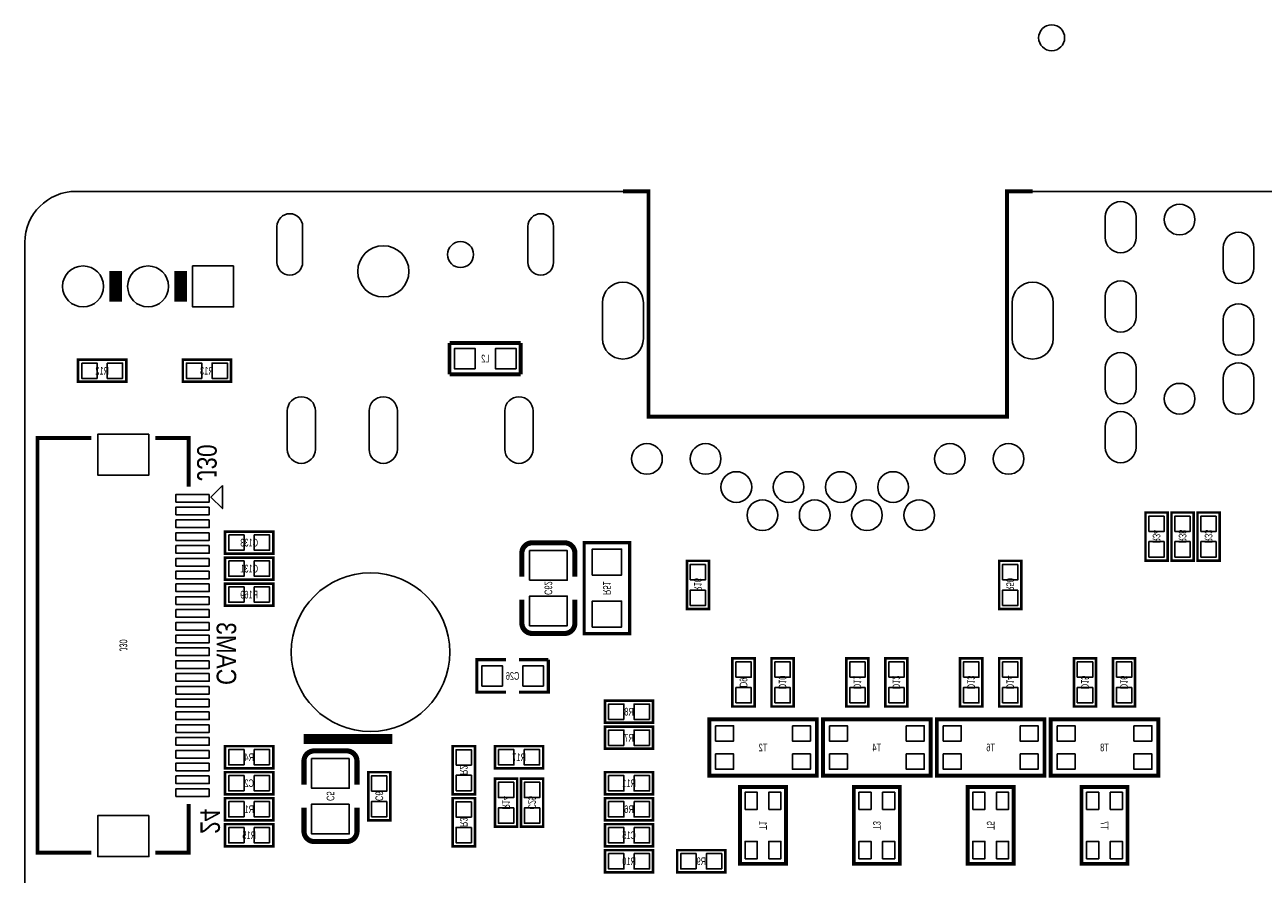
# Model space of a CAD drawing. Extents: x 0 to 129, y -3 to 86.
# Tile 3 of 7: x 0 to 48, y 52 to 86. Entities that reach past the tile are written whole.
import ezdxf
from ezdxf.enums import TextEntityAlignment as Align

# ---------------------------------------------------------------- set-up
doc = ezdxf.new("R2010")
doc.units = 0
for name, color, linetype in [('BG_OUTLINE', 3, 'CONTINUOUS'), ('BG_SILKSCREEN_BOTTOM', 173, 'CONTINUOUS'), ('PG_SILKSCREEN_BOTTOM', 150, 'CONTINUOUS'), ('PIN_BOTTOM', 202, 'CONTINUOUS'), ('RD_SILKSCREEN_BOTTOM', 122, 'CONTINUOUS')]:
    doc.layers.add(name, color=color, linetype=linetype)

msp = doc.modelspace()

# ---------------------------------------------------------------- linework, layer by layer
at = {"layer": 'BG_OUTLINE'}
for points in [[(1.999996, 78.999994, 0.414213), (0, 76.999998), (0, 1.999996, 0.414212), (1.999996, 0)], [(38.35687, 78.999994), (127.499999, 78.999994, -0.414213), (129.499995, 76.999998), (129.499995, 1.999996)]]:
    msp.add_lwpolyline(points, format="xyb", dxfattribs=at)
msp.add_lwpolyline([(1.999996, 78.999994), (24.356873, 78.999994), (24.356873, 70.199987), (38.35687, 70.199987), (38.35687, 78.999994), (127.499999, 78.999994, -0.414213), (129.499995, 76.999998), (129.499995, 1.999996, -0.414212), (127.499999, 0), (1.999996, 0, -0.414212), (0, 1.999996), (0, 76.999998, -0.414213)], format="xyb", close=True, dxfattribs=at)
at = {"layer": 'BG_OUTLINE', "const_width": 0.150012}
for points in [[(31.356859, 70.199987), (24.356847, 70.199987), (24.356847, 78.999994), (23.356849, 78.999994)], [(31.356859, 70.199987), (38.35687, 70.199987), (38.35687, 78.999994), (39.356868, 78.999994)]]:
    msp.add_lwpolyline(points, dxfattribs=at)
at = {"layer": 'BG_OUTLINE'}
for points in [[(38.35687, 78.999994), (38.35687, 70.199987), (24.356873, 70.199987)], [(24.356873, 77.999996), (24.356873, 78.000073)], [(38.35687, 78.000073), (38.35687, 77.999996)]]:
    msp.add_lwpolyline(points, dxfattribs=at)
at = {"layer": 'BG_SILKSCREEN_BOTTOM', "const_width": 0.381}
msp.add_lwpolyline([(10.8966, 57.6072), (14.351, 57.6072)], dxfattribs=at)
at = {"layer": 'PG_SILKSCREEN_BOTTOM'}
for points, const_width in [([(3.546196, 74.686846), (3.546196, 75.886843)], 0.499999), ([(6.086196, 74.686846), (6.086196, 75.886843)], 0.499999), ([(19.3675, 73.0758), (16.5862, 73.0758)], 0.1524), ([(16.5862, 73.0758), (16.5862, 71.8566)], 0.1524), ([(19.3675, 71.8566), (19.3675, 73.0758)], 0.1524), ([(2.0828, 71.561198), (3.9624, 71.561198), (3.9624, 72.424798), (2.0828, 72.424798), (2.0828, 71.561198)], 0.1016), ([(8.0518, 72.424798), (6.1722, 72.424798), (6.1722, 71.561198), (8.0518, 71.561198), (8.0518, 72.424798)], 0.1016), ([(16.5862, 71.8566), (19.3675, 71.8566)], 0.1524), ([(2.599995, 69.364073), (0.499999, 69.364073), (0.499999, 53.164054), (2.599995, 53.164054)], 0.150012), ([(5.09999, 69.364073), (6.399987, 69.364073), (6.399987, 67.464051)], 0.150012), ([(43.7642, 66.455798), (43.7642, 64.576198), (44.6278, 64.576198), (44.6278, 66.455798), (43.7642, 66.455798)], 0.1016), ([(44.7802, 66.455798), (44.7802, 64.576198), (45.6438, 64.576198), (45.6438, 66.455798), (44.7802, 66.455798)], 0.1016), ([(45.7962, 66.455798), (45.7962, 64.576198), (46.6598, 64.576198), (46.6598, 66.455798), (45.7962, 66.455798)], 0.1016), ([(7.8232, 64.8462), (9.7028, 64.8462), (9.7028, 65.7098), (7.8232, 65.7098), (7.8232, 64.8462)], 0.1016), ([(23.622, 61.722), (23.622, 65.278), (21.844, 65.278), (21.844, 61.722), (23.622, 61.722)], 0.127), ([(21.481999, 64.870101), (21.481999, 63.950113)], 0.199898), ([(7.8232, 63.8302), (9.7028, 63.8302), (9.7028, 64.6938), (7.8232, 64.6938), (7.8232, 63.8302)], 0.1016), ([(25.8572, 64.5668), (25.8572, 62.6872), (26.7208, 62.6872), (26.7208, 64.5668), (25.8572, 64.5668)], 0.1016), ([(38.0492, 64.5668), (38.0492, 62.6872), (38.9128, 62.6872), (38.9128, 64.5668), (38.0492, 64.5668)], 0.1016), ([(9.7028, 63.6778), (7.8232, 63.6778), (7.8232, 62.8142), (9.7028, 62.8142), (9.7028, 63.6778)], 0.1016), ([(19.412001, 62.129924), (19.412001, 63.049912)], 0.199898), ([(18.796, 60.706), (17.653, 60.706), (17.653, 59.436), (18.796, 59.436)], 0.127), ([(19.304, 59.436), (20.447, 59.436), (20.447, 60.706)], 0.127), ([(20.447, 60.706), (19.304, 60.706)], 0.127), ([(28.4988, 58.8772), (28.4988, 60.7568), (27.6352, 60.7568), (27.6352, 58.8772), (28.4988, 58.8772)], 0.1016), ([(30.0228, 58.8772), (30.0228, 60.7568), (29.1592, 60.7568), (29.1592, 58.8772), (30.0228, 58.8772)], 0.1016), ([(32.9438, 58.8772), (32.9438, 60.7568), (32.0802, 60.7568), (32.0802, 58.8772), (32.9438, 58.8772)], 0.1016), ([(34.4678, 58.8772), (34.4678, 60.7568), (33.6042, 60.7568), (33.6042, 58.8772), (34.4678, 58.8772)], 0.1016), ([(37.3888, 58.8772), (37.3888, 60.7568), (36.5252, 60.7568), (36.5252, 58.8772), (37.3888, 58.8772)], 0.1016), ([(38.9128, 58.8772), (38.9128, 60.7568), (38.0492, 60.7568), (38.0492, 58.8772), (38.9128, 58.8772)], 0.1016), ([(41.8338, 58.8772), (41.8338, 60.7568), (40.9702, 60.7568), (40.9702, 58.8772), (41.8338, 58.8772)], 0.1016), ([(43.3578, 58.8772), (43.3578, 60.7568), (42.4942, 60.7568), (42.4942, 58.8772), (43.3578, 58.8772)], 0.1016), ([(24.5364, 59.1058), (22.6568, 59.1058), (22.6568, 58.2422), (24.5364, 58.2422), (24.5364, 59.1058)], 0.1016), ([(24.5364, 58.0898), (22.6568, 58.0898), (22.6568, 57.2262), (24.5364, 57.2262), (24.5364, 58.0898)], 0.1016), ([(26.729004, 56.177002), (26.729004, 58.376998), (30.929021, 58.376998), (30.929021, 56.177002), (26.729004, 56.177002)], 0.150012), ([(31.174004, 56.177002), (31.174004, 58.376998), (35.373996, 58.376998), (35.373996, 56.177002), (31.174004, 56.177002)], 0.150012), ([(35.619004, 56.177002), (35.619004, 58.376998), (39.818996, 58.376998), (39.818996, 56.177002), (35.619004, 56.177002)], 0.150012), ([(40.064004, 56.177002), (40.064004, 58.376998), (44.264021, 58.376998), (44.264021, 56.177002), (40.064004, 56.177002)], 0.150012), ([(9.7028, 57.3278), (7.8232, 57.3278), (7.8232, 56.4642), (9.7028, 56.4642), (9.7028, 57.3278)], 0.1016), ([(17.5768, 55.4482), (17.5768, 57.3278), (16.7132, 57.3278), (16.7132, 55.4482), (17.5768, 55.4482)], 0.1016), ([(18.3642, 56.4642), (20.2438, 56.4642), (20.2438, 57.3278), (18.3642, 57.3278), (18.3642, 56.4642)], 0.1016), ([(12.972999, 56.742101), (12.972999, 55.822088)], 0.199898), ([(9.7028, 56.3118), (7.8232, 56.3118), (7.8232, 55.4482), (9.7028, 55.4482), (9.7028, 56.3118)], 0.1016), ([(13.4112, 56.3118), (13.4112, 54.4322), (14.2748, 54.4322), (14.2748, 56.3118), (13.4112, 56.3118)], 0.1016), ([(18.3642, 56.0578), (18.3642, 54.1782), (19.2278, 54.1782), (19.2278, 56.0578), (18.3642, 56.0578)], 0.1016), ([(19.3802, 56.0578), (19.3802, 54.1782), (20.2438, 54.1782), (20.2438, 56.0578), (19.3802, 56.0578)], 0.1016), ([(22.6568, 55.4482), (24.5364, 55.4482), (24.5364, 56.3118), (22.6568, 56.3118), (22.6568, 55.4482)], 0.1016), ([(29.628998, 52.729003), (27.929002, 52.729003), (27.929002, 55.729022), (29.728998, 55.729022), (29.728998, 52.729003), (29.628998, 52.729003)], 0.150012), ([(34.073998, 52.729003), (32.374002, 52.729003), (32.374002, 55.728997), (34.173998, 55.728997), (34.173998, 52.729003), (34.073998, 52.729003)], 0.150012), ([(38.518998, 52.729003), (36.819002, 52.729003), (36.819002, 55.728997), (38.618998, 55.728997), (38.618998, 52.729003), (38.518998, 52.729003)], 0.150012), ([(42.963998, 52.729003), (41.264002, 52.729003), (41.264002, 55.728997), (43.063998, 55.728997), (43.063998, 52.729003), (42.963998, 52.729003)], 0.150012), ([(5.09999, 53.164054), (6.399987, 53.164054), (6.399987, 55.064076)], 0.150012), ([(9.7028, 55.2958), (7.8232, 55.2958), (7.8232, 54.4322), (9.7028, 54.4322), (9.7028, 55.2958)], 0.1016), ([(16.7132, 55.2958), (16.7132, 53.4162), (17.5768, 53.4162), (17.5768, 55.2958), (16.7132, 55.2958)], 0.1016), ([(22.6568, 54.4322), (24.5364, 54.4322), (24.5364, 55.2958), (22.6568, 55.2958), (22.6568, 54.4322)], 0.1016), ([(10.903001, 54.001899), (10.903001, 54.921887)], 0.199898), ([(9.7028, 54.2798), (7.8232, 54.2798), (7.8232, 53.4162), (9.7028, 53.4162), (9.7028, 54.2798)], 0.1016), ([(22.6568, 53.4162), (24.5364, 53.4162), (24.5364, 54.2798), (22.6568, 54.2798), (22.6568, 53.4162)], 0.1016), ([(22.6568, 52.4002), (24.5364, 52.4002), (24.5364, 53.2638), (22.6568, 53.2638), (22.6568, 52.4002)], 0.1016), ([(27.3558, 53.2638), (25.4762, 53.2638), (25.4762, 52.4002), (27.3558, 52.4002), (27.3558, 53.2638)], 0.1016)]:
    msp.add_lwpolyline(points, dxfattribs=dict(at, const_width=const_width))
msp.add_lwpolyline([(7.717511, 67.504996), (7.717511, 66.607004), (7.268515, 67.056)], close=True, dxfattribs=at)
at = {"layer": 'PG_SILKSCREEN_BOTTOM', "const_width": 0.199898}
for points in [[(19.412001, 63.950113), (19.412001, 64.870101, -0.414381), (19.812, 65.269923)], [(19.812, 65.269923), (21.082, 65.270101, -0.414224), (21.481999, 64.870101)], [(21.481999, 63.049912), (21.481999, 62.129924, -0.414231), (21.082, 61.729899)], [(21.082, 61.729899), (19.812, 61.729899, -0.41422), (19.412001, 62.129924)], [(10.903001, 55.822088), (10.903001, 56.742101, -0.414214), (11.303, 57.142101)], [(11.303, 57.142101), (12.573, 57.142101, -0.414204), (12.972999, 56.742101)], [(12.972999, 54.921887), (12.972999, 54.001899, -0.414373), (12.573, 53.602103)], [(12.573, 53.602103), (11.303, 53.601899, -0.414221), (10.903001, 54.001899)]]:
    msp.add_lwpolyline(points, format="xyb", dxfattribs=at)
at = {"layer": 'PIN_BOTTOM'}
for points in [[(42.196055, 77.199922), (42.196055, 78.000022, -1), (43.395951, 78.000022), (43.395951, 77.199922, -1)], [(10.850372, 77.626439), (10.850372, 76.226949, -1), (9.849561, 76.226949), (9.849561, 77.626439, -1)], [(20.649794, 77.626439), (20.649794, 76.226949, -1), (19.648983, 76.226949), (19.648983, 77.626439, -1)], [(46.796046, 75.999924), (46.796046, 76.800024, -1), (47.995942, 76.800024), (47.995942, 75.999924, -1)], [(24.156848, 74.64999), (24.156848, 73.249993, -1), (22.556851, 73.249993), (22.556851, 74.64999, -1)], [(40.156867, 74.64999), (40.156867, 73.249993, -1), (38.55687, 73.249993), (38.55687, 74.64999, -1)], [(42.196055, 74.099928), (42.196055, 74.900028, -1), (43.395951, 74.900028), (43.395951, 74.099928, -1)], [(46.796046, 73.19993), (46.796046, 74.00003, -1), (47.995942, 74.00003), (47.995942, 73.19993, -1)], [(42.196055, 71.299934), (42.196055, 72.100034, -1), (43.395951, 72.100034), (43.395951, 71.299934, -1)], [(46.796046, 70.899934), (46.796046, 71.700034, -1), (47.995942, 71.700034), (47.995942, 70.899934, -1)], [(11.349469, 70.425602), (11.349469, 68.924386, -1), (10.249675, 68.924386), (10.249675, 70.425602, -1)], [(14.549869, 70.425602), (14.549869, 68.924386, -1), (13.450075, 68.924386), (13.450075, 70.425602, -1)], [(19.848385, 70.425602), (19.848385, 68.924386, -1), (18.748591, 68.924386), (18.748591, 70.425602, -1)], [(42.196055, 68.999938), (42.196055, 69.800038, -1), (43.395951, 69.800038), (43.395951, 68.999938, -1)]]:
    msp.add_lwpolyline(points, format="xyb", close=True, dxfattribs=at)
for points in [[(8.156194, 76.086843), (8.156194, 74.486846), (6.556197, 74.486846), (6.556197, 76.086843)], [(17.58315, 72.06615), (17.58315, 72.86625), (16.78305, 72.86625), (16.78305, 72.06615)], [(19.18335, 72.06615), (19.18335, 72.86625), (18.38325, 72.86625), (18.38325, 72.06615)], [(2.223008, 72.292693), (2.223008, 71.693303), (2.822397, 71.693303), (2.822397, 72.292693)], [(3.222803, 72.292693), (3.222803, 71.693303), (3.822192, 71.693303), (3.822192, 72.292693)], [(6.911797, 71.693303), (6.911797, 72.292693), (6.312408, 72.292693), (6.312408, 71.693303)], [(7.911592, 71.693303), (7.911592, 72.292693), (7.312203, 72.292693), (7.312203, 71.693303)], [(4.848987, 69.514009), (2.848991, 69.514009), (2.848991, 67.914114), (4.848987, 67.914114)], [(7.200989, 67.164064), (5.900991, 67.164064), (5.900991, 66.864065), (7.200989, 66.864065)], [(7.200989, 66.664065), (5.900991, 66.664065), (5.900991, 66.364066), (7.200989, 66.364066)], [(44.495695, 66.31559), (43.896305, 66.31559), (43.896305, 65.716201), (44.495695, 65.716201)], [(45.511695, 66.31559), (44.912305, 66.31559), (44.912305, 65.716201), (45.511695, 65.716201)], [(46.527695, 66.31559), (45.928305, 66.31559), (45.928305, 65.716201), (46.527695, 65.716201)], [(7.200989, 66.164066), (5.900991, 66.164066), (5.900991, 65.864067), (7.200989, 65.864067)], [(7.200989, 65.664067), (5.900991, 65.664067), (5.900991, 65.364068), (7.200989, 65.364068)], [(7.963408, 65.577695), (7.963408, 64.978305), (8.562797, 64.978305), (8.562797, 65.577695)], [(8.963203, 65.577695), (8.963203, 64.978305), (9.562592, 64.978305), (9.562592, 65.577695)], [(44.495695, 65.315795), (43.896305, 65.315795), (43.896305, 64.716406), (44.495695, 64.716406)], [(45.511695, 65.315795), (44.912305, 65.315795), (44.912305, 64.716406), (45.511695, 64.716406)], [(46.527695, 65.315795), (45.928305, 65.315795), (45.928305, 64.716406), (46.527695, 64.716406)], [(7.200989, 65.164068), (5.900991, 65.164068), (5.900991, 64.864069), (7.200989, 64.864069)], [(19.712051, 63.809994), (21.181949, 63.809994), (21.181949, 64.969987), (19.712051, 64.969987)], [(22.1615, 64.008), (23.3045, 64.008), (23.3045, 65.024), (22.1615, 65.024)], [(7.200989, 64.664069), (5.900991, 64.664069), (5.900991, 64.36407), (7.200989, 64.36407)], [(7.963408, 64.561695), (7.963408, 63.962305), (8.562797, 63.962305), (8.562797, 64.561695)], [(8.963203, 64.561695), (8.963203, 63.962305), (9.562592, 63.962305), (9.562592, 64.561695)], [(26.588695, 64.426592), (25.989305, 64.426592), (25.989305, 63.827203), (26.588695, 63.827203)], [(38.780695, 64.426592), (38.181305, 64.426592), (38.181305, 63.827203), (38.780695, 63.827203)], [(7.200989, 64.16407), (5.900991, 64.16407), (5.900991, 63.864071), (7.200989, 63.864071)], [(7.200989, 63.664071), (5.900991, 63.664071), (5.900991, 63.364072), (7.200989, 63.364072)], [(8.562797, 62.946305), (8.562797, 63.545695), (7.963408, 63.545695), (7.963408, 62.946305)], [(9.562592, 62.946305), (9.562592, 63.545695), (8.963203, 63.545695), (8.963203, 62.946305)], [(26.588695, 63.426797), (25.989305, 63.426797), (25.989305, 62.827408), (26.588695, 62.827408)], [(38.780695, 63.426797), (38.181305, 63.426797), (38.181305, 62.827408), (38.780695, 62.827408)], [(7.200989, 63.164072), (5.900991, 63.164072), (5.900991, 62.864073), (7.200989, 62.864073)], [(19.712051, 62.030013), (21.181949, 62.030013), (21.181949, 63.190006), (19.712051, 63.190006)], [(22.1615, 61.976), (23.3045, 61.976), (23.3045, 62.992), (22.1615, 62.992)], [(7.200989, 62.664073), (5.900991, 62.664073), (5.900991, 62.364074), (7.200989, 62.364074)], [(7.200989, 62.164074), (5.900991, 62.164074), (5.900991, 61.864075), (7.200989, 61.864075)], [(7.200989, 61.664075), (5.900991, 61.664075), (5.900991, 61.364076), (7.200989, 61.364076)], [(7.200989, 61.164051), (5.900991, 61.164051), (5.900991, 60.864051), (7.200989, 60.864051)], [(7.200989, 60.664052), (5.900991, 60.664052), (5.900991, 60.364052), (7.200989, 60.364052)], [(18.64995, 59.67095), (18.64995, 60.47105), (17.84985, 60.47105), (17.84985, 59.67095)], [(20.25015, 59.67095), (20.25015, 60.47105), (19.45005, 60.47105), (19.45005, 59.67095)], [(27.767305, 60.017203), (28.366695, 60.017203), (28.366695, 60.616592), (27.767305, 60.616592)], [(29.291305, 60.017203), (29.890695, 60.017203), (29.890695, 60.616592), (29.291305, 60.616592)], [(32.212305, 60.017203), (32.811695, 60.017203), (32.811695, 60.616592), (32.212305, 60.616592)], [(33.736305, 60.017203), (34.335695, 60.017203), (34.335695, 60.616592), (33.736305, 60.616592)], [(36.657305, 60.017203), (37.256695, 60.017203), (37.256695, 60.616592), (36.657305, 60.616592)], [(38.181305, 60.017203), (38.780695, 60.017203), (38.780695, 60.616592), (38.181305, 60.616592)], [(41.102305, 60.017203), (41.701695, 60.017203), (41.701695, 60.616592), (41.102305, 60.616592)], [(42.626305, 60.017203), (43.225695, 60.017203), (43.225695, 60.616592), (42.626305, 60.616592)], [(7.200989, 60.164053), (5.900991, 60.164053), (5.900991, 59.864053), (7.200989, 59.864053)], [(7.200989, 59.664054), (5.900991, 59.664054), (5.900991, 59.364054), (7.200989, 59.364054)], [(27.767305, 59.017408), (28.366695, 59.017408), (28.366695, 59.616797), (27.767305, 59.616797)], [(29.291305, 59.017408), (29.890695, 59.017408), (29.890695, 59.616797), (29.291305, 59.616797)], [(32.212305, 59.017408), (32.811695, 59.017408), (32.811695, 59.616797), (32.212305, 59.616797)], [(33.736305, 59.017408), (34.335695, 59.017408), (34.335695, 59.616797), (33.736305, 59.616797)], [(36.657305, 59.017408), (37.256695, 59.017408), (37.256695, 59.616797), (36.657305, 59.616797)], [(38.181305, 59.017408), (38.780695, 59.017408), (38.780695, 59.616797), (38.181305, 59.616797)], [(41.102305, 59.017408), (41.701695, 59.017408), (41.701695, 59.616797), (41.102305, 59.616797)], [(42.626305, 59.017408), (43.225695, 59.017408), (43.225695, 59.616797), (42.626305, 59.616797)], [(7.200989, 59.164055), (5.900991, 59.164055), (5.900991, 58.864055), (7.200989, 58.864055)], [(7.200989, 58.664056), (5.900991, 58.664056), (5.900991, 58.364057), (7.200989, 58.364057)], [(23.396397, 58.374305), (23.396397, 58.973695), (22.797008, 58.973695), (22.797008, 58.374305)], [(24.396192, 58.374305), (24.396192, 58.973695), (23.796803, 58.973695), (23.796803, 58.374305)], [(7.200989, 58.164057), (5.900991, 58.164057), (5.900991, 57.864058), (7.200989, 57.864058)], [(26.979004, 58.12696), (26.979004, 57.527063), (27.679002, 57.527063), (27.679002, 58.12696)], [(29.978998, 58.12696), (29.978998, 57.527063), (30.678996, 57.527063), (30.678996, 58.12696)], [(31.424004, 58.12696), (31.424004, 57.527063), (32.124002, 57.527063), (32.124002, 58.12696)], [(34.423998, 58.12696), (34.423998, 57.527063), (35.123996, 57.527063), (35.123996, 58.12696)], [(35.869004, 58.12696), (35.869004, 57.527063), (36.569002, 57.527063), (36.569002, 58.12696)], [(38.868998, 58.12696), (38.868998, 57.527063), (39.568996, 57.527063), (39.568996, 58.12696)], [(40.314004, 58.12696), (40.314004, 57.527063), (41.014002, 57.527063), (41.014002, 58.12696)], [(43.313998, 58.12696), (43.313998, 57.527063), (44.013996, 57.527063), (44.013996, 58.12696)], [(7.200989, 57.664058), (5.900991, 57.664058), (5.900991, 57.364058), (7.200989, 57.364058)], [(23.396397, 57.358305), (23.396397, 57.957695), (22.797008, 57.957695), (22.797008, 57.358305)], [(24.396192, 57.358305), (24.396192, 57.957695), (23.796803, 57.957695), (23.796803, 57.358305)], [(7.200989, 57.164059), (5.900991, 57.164059), (5.900991, 56.864059), (7.200989, 56.864059)], [(8.562797, 56.596305), (8.562797, 57.195695), (7.963408, 57.195695), (7.963408, 56.596305)], [(9.562592, 56.596305), (9.562592, 57.195695), (8.963203, 57.195695), (8.963203, 56.596305)], [(16.845305, 56.588203), (17.444695, 56.588203), (17.444695, 57.187592), (16.845305, 57.187592)], [(18.504408, 57.195695), (18.504408, 56.596305), (19.103797, 56.596305), (19.103797, 57.195695)], [(19.504203, 57.195695), (19.504203, 56.596305), (20.103592, 56.596305), (20.103592, 57.195695)], [(7.200989, 56.66406), (5.900991, 56.66406), (5.900991, 56.36406), (7.200989, 56.36406)], [(12.672949, 56.841987), (11.203051, 56.841987), (11.203051, 55.681994), (12.672949, 55.681994)], [(26.979004, 57.026937), (26.979004, 56.42704), (27.679002, 56.42704), (27.679002, 57.026937)], [(29.978998, 57.026937), (29.978998, 56.42704), (30.678996, 56.42704), (30.678996, 57.026937)], [(31.424004, 57.026937), (31.424004, 56.42704), (32.124002, 56.42704), (32.124002, 57.026937)], [(34.423998, 57.026937), (34.423998, 56.42704), (35.123996, 56.42704), (35.123996, 57.026937)], [(35.869004, 57.026937), (35.869004, 56.42704), (36.569002, 56.42704), (36.569002, 57.026937)], [(38.868998, 57.026937), (38.868998, 56.42704), (39.568996, 56.42704), (39.568996, 57.026937)], [(40.314004, 57.026937), (40.314004, 56.42704), (41.014002, 56.42704), (41.014002, 57.026937)], [(43.313998, 57.026937), (43.313998, 56.42704), (44.013996, 56.42704), (44.013996, 57.026937)], [(7.200989, 56.164061), (5.900991, 56.164061), (5.900991, 55.864061), (7.200989, 55.864061)], [(8.562797, 55.580305), (8.562797, 56.179695), (7.963408, 56.179695), (7.963408, 55.580305)], [(9.562592, 55.580305), (9.562592, 56.179695), (8.963203, 56.179695), (8.963203, 55.580305)], [(14.142695, 56.171592), (13.543305, 56.171592), (13.543305, 55.572203), (14.142695, 55.572203)], [(16.845305, 55.588408), (17.444695, 55.588408), (17.444695, 56.187797), (16.845305, 56.187797)], [(22.797008, 56.179695), (22.797008, 55.580305), (23.396397, 55.580305), (23.396397, 56.179695)], [(23.796803, 56.179695), (23.796803, 55.580305), (24.396192, 55.580305), (24.396192, 56.179695)], [(7.200989, 55.664062), (5.900991, 55.664062), (5.900991, 55.364062), (7.200989, 55.364062)], [(19.095695, 55.917592), (18.496305, 55.917592), (18.496305, 55.318203), (19.095695, 55.318203)], [(20.111695, 55.917592), (19.512305, 55.917592), (19.512305, 55.318203), (20.111695, 55.318203)], [(8.562797, 54.564305), (8.562797, 55.163695), (7.963408, 55.163695), (7.963408, 54.564305)], [(9.562592, 54.564305), (9.562592, 55.163695), (8.963203, 55.163695), (8.963203, 54.564305)], [(14.142695, 55.171797), (13.543305, 55.171797), (13.543305, 54.572408), (14.142695, 54.572408)], [(17.444695, 55.155592), (16.845305, 55.155592), (16.845305, 54.556203), (17.444695, 54.556203)], [(22.797008, 55.163695), (22.797008, 54.564305), (23.396397, 54.564305), (23.396397, 55.163695)], [(23.796803, 55.163695), (23.796803, 54.564305), (24.396192, 54.564305), (24.396192, 55.163695)], [(28.128989, 54.854056), (28.603994, 54.854056), (28.603994, 55.528959), (28.128989, 55.528959)], [(29.054006, 54.854056), (29.529011, 54.854056), (29.529011, 55.528959), (29.054006, 55.528959)], [(32.573989, 54.854056), (33.048994, 54.854056), (33.048994, 55.528959), (32.573989, 55.528959)], [(33.499006, 54.854056), (33.974011, 54.854056), (33.974011, 55.528959), (33.499006, 55.528959)], [(37.018989, 54.854056), (37.493994, 54.854056), (37.493994, 55.528959), (37.018989, 55.528959)], [(37.944006, 54.854056), (38.419011, 54.854056), (38.419011, 55.528959), (37.944006, 55.528959)], [(41.463989, 54.854056), (41.938994, 54.854056), (41.938994, 55.528959), (41.463989, 55.528959)], [(42.389006, 54.854056), (42.864011, 54.854056), (42.864011, 55.528959), (42.389006, 55.528959)], [(12.672949, 55.062006), (11.203051, 55.062006), (11.203051, 53.902013), (12.672949, 53.902013)], [(19.095695, 54.917797), (18.496305, 54.917797), (18.496305, 54.318408), (19.095695, 54.318408)], [(20.111695, 54.917797), (19.512305, 54.917797), (19.512305, 54.318408), (20.111695, 54.318408)], [(4.848987, 54.614013), (2.848991, 54.614013), (2.848991, 53.014118), (4.848987, 53.014118)], [(8.562797, 53.548305), (8.562797, 54.147695), (7.963408, 54.147695), (7.963408, 53.548305)], [(9.562592, 53.548305), (9.562592, 54.147695), (8.963203, 54.147695), (8.963203, 53.548305)], [(17.444695, 54.155797), (16.845305, 54.155797), (16.845305, 53.556408), (17.444695, 53.556408)], [(22.797008, 54.147695), (22.797008, 53.548305), (23.396397, 53.548305), (23.396397, 54.147695)], [(23.796803, 54.147695), (23.796803, 53.548305), (24.396192, 53.548305), (24.396192, 54.147695)], [(28.128989, 52.929041), (28.603994, 52.929041), (28.603994, 53.603944), (28.128989, 53.603944)], [(29.054006, 52.929041), (29.529011, 52.929041), (29.529011, 53.603944), (29.054006, 53.603944)], [(32.573989, 52.929041), (33.048994, 52.929041), (33.048994, 53.603944), (32.573989, 53.603944)], [(33.499006, 52.929041), (33.974011, 52.929041), (33.974011, 53.603944), (33.499006, 53.603944)], [(37.018989, 52.929041), (37.493994, 52.929041), (37.493994, 53.603944), (37.018989, 53.603944)], [(37.944006, 52.929041), (38.419011, 52.929041), (38.419011, 53.603944), (37.944006, 53.603944)], [(41.463989, 52.929041), (41.938994, 52.929041), (41.938994, 53.603944), (41.463989, 53.603944)], [(42.389006, 52.929041), (42.864011, 52.929041), (42.864011, 53.603944), (42.389006, 53.603944)], [(22.797008, 53.131695), (22.797008, 52.532305), (23.396397, 52.532305), (23.396397, 53.131695)], [(23.796803, 53.131695), (23.796803, 52.532305), (24.396192, 52.532305), (24.396192, 53.131695)], [(26.215797, 52.532305), (26.215797, 53.131695), (25.616408, 53.131695), (25.616408, 52.532305)], [(27.215592, 52.532305), (27.215592, 53.131695), (26.616203, 53.131695), (26.616203, 52.532305)]]:
    msp.add_lwpolyline(points, close=True, dxfattribs=at)
for centre, radius in [((40.099996, 84.999982), 0.508), ((45.095998, 77.899971), 0.599948), ((17.018, 76.5302), 0.508), ((13.999972, 75.87521), 0.999503), ((2.276196, 75.286845), 0.799998), ((4.816196, 75.286845), 0.799998), ((45.095998, 70.899985), 0.599948), ((24.296853, 68.550003), 0.599999), ((26.586866, 68.550003), 0.599999), ((36.126852, 68.550003), 0.599999), ((38.416865, 68.550003), 0.599999), ((27.786863, 67.449979), 0.599999), ((29.826864, 67.449979), 0.599999), ((31.866865, 67.449979), 0.599999), ((33.906866, 67.449979), 0.599999), ((28.806851, 66.349982), 0.599999), ((30.846852, 66.349982), 0.599999), ((32.886853, 66.349982), 0.599999), ((34.926854, 66.349982), 0.599999), ((13.5001, 60.999878), 3.099956)]:
    msp.add_circle(centre, radius, dxfattribs=at)

# ---------------------------------------------------------------- texts
at = {"layer": 'BG_SILKSCREEN_BOTTOM', "text_generation_flag": 2, "width": 0.866667}
for s, p in [('J30', (6.731, 67.691)), ('CAM3', (7.493, 59.7154))]:
    msp.add_text(s, height=0.762, rotation=270, dxfattribs=at).set_placement(p)
at = {"layer": 'PG_SILKSCREEN_BOTTOM', "text_generation_flag": 2, "width": 0.866667}
msp.add_text('24', height=0.762, rotation=270, dxfattribs=at).set_placement((6.858, 53.8988))
at = {"layer": 'RD_SILKSCREEN_BOTTOM', "text_generation_flag": 2, "width": 0.700025}
for s, p in [('L2', (17.9832, 72.316213)), ('R12', (3.0226, 71.842986)), ('R13', (7.112, 71.842986)), ('C133', (8.763, 65.128013)), ('C131', (8.763, 64.112013)), ('R169', (8.763, 63.096013)), ('C26', (19.05, 59.921013)), ('R8', (23.5966, 58.524013)), ('R7', (23.5966, 57.507988)), ('T2', (28.829, 57.127013)), ('T4', (33.274, 57.127013)), ('T6', (37.719, 57.127013)), ('T8', (42.164, 57.127013)), ('R4', (8.763, 56.746013)), ('R17', (19.304, 56.746013)), ('C2', (8.763, 55.730013)), ('R11', (23.5966, 55.730013)), ('R1', (8.763, 54.714013)), ('R6', (23.5966, 54.714013)), ('R15', (8.763, 53.698013)), ('C15', (23.5966, 53.698013)), ('R10', (23.5966, 52.682013)), ('R9', (26.416, 52.681988))]:
    msp.add_text(s, height=0.299999, dxfattribs=at).set_placement(p, align=Align.CENTER)
for s, p in [('R34', (44.046013, 65.516354)), ('R38', (45.062013, 65.516354)), ('R33', (46.078013, 65.516354)), ('R16', (26.139013, 63.627356)), ('R50', (38.331013, 63.627356)), ('C62', (20.297013, 63.500356)), ('R51', (22.583013, 63.500356)), ('J30', (3.699993, 61.264444)), ('D9', (27.917013, 59.817356)), ('D10', (29.441013, 59.817356)), ('D11', (32.362013, 59.817356)), ('D12', (33.886013, 59.817356)), ('D13', (36.807013, 59.817356)), ('D14', (38.331013, 59.817356)), ('D15', (41.252013, 59.817356)), ('D16', (42.776013, 59.817356)), ('R2', (16.995013, 56.388356)), ('C5', (11.788013, 55.372356)), ('C6', (13.693013, 55.372356)), ('R14', (18.646013, 55.118356)), ('C25', (19.662013, 55.118356)), ('R3', (16.995013, 54.356356)), ('T1', (28.679013, 54.229356)), ('T3', (33.124013, 54.229356)), ('T5', (37.569013, 54.229356)), ('T7', (42.014013, 54.229356))]:
    msp.add_text(s, height=0.299999, rotation=270, dxfattribs=at).set_placement(p, align=Align.CENTER)

doc.saveas('drawing.dxf')
